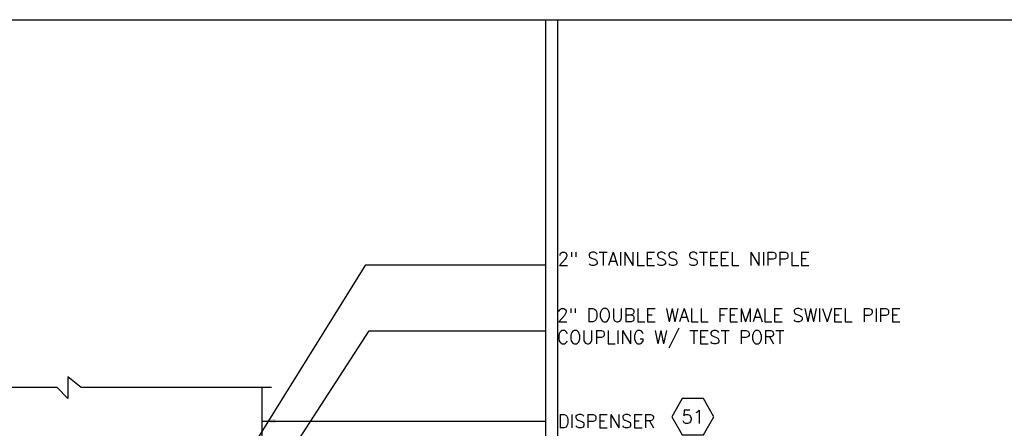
# Model space of a CAD drawing. Extents: x 1152 to 2559, y 156 to 782.
# Tile 71 of 111: x 2063 to 2119, y 519 to 542. Entities that reach past the tile are written whole.
import ezdxf
from ezdxf.enums import TextEntityAlignment as Align

# ---------------------------------------------------------------- set-up
doc = ezdxf.new("R2010")
doc.units = 0
doc.header["$MEASUREMENT"] = 0
doc.layers.get('0').update_dxf_attribs({"linetype": 'CONTINUOUS'})
for name, color, linetype in [('DISPENSER', 3, 'CONTINUOUS'), ('FREEZE-OUTLINE-TITLES', 60, 'CONTINUOUS'), ('TEXT', 3, 'CONTINUOUS')]:
    doc.layers.add(name, color=color, linetype=linetype)
doc.layers.add('FREEZE-LINES', color=8, linetype='CONTINUOUS', plot=False)
doc.styles.add('SIMPLEX', font='simplex')
doc.dimstyles.new('DIM8', dxfattribs={"dimscale": 8, "dimtxt": 0.09375, "dimasz": 0.09375, "dimexe": 0.0625, "dimexo": 0.0625, "dimgap": 0.0625, "dimtad": 1, "dimdec": 4, "dimzin": 3, "dimdsep": 46, "dimlunit": 4, "dimtxsty": 'SIMPLEX', "dimcen": 0.0625, "dimclrd": 3, "dimclre": 3, "dimclrt": 3, "dimadec": 0, "dimazin": 0, "dimtfac": 1, "dimtdec": 4, "dimtofl": 0, "dimtmove": 0, "dimatfit": 3, "dimfxl": 1, "dimfrac": 2, "dimtolj": 1, "dimtzin": 3, "dimarcsym": 0})

# ---------------------------------------------------------------- blocks, each defined once
blk = doc.blocks.new('HEX')
at = {"color": 3}
blk.add_lwpolyline([(-0.0577, 0.1), (-0.1155, 0), (-0.0577, -0.1), (0.0577, -0.1), (0.1155, 0), (0.0577, 0.1)], close=True, dxfattribs=at)
at = {"color": 3, "style": 'SIMPLEX'}
blk.add_attdef('D#', text='', height=0.08, dxfattribs=at).set_placement((0, 0), align=Align.MIDDLE)

msp = doc.modelspace()

# ---------------------------------------------------------------- linework, layer by layer
at = {"layer": 'DISPENSER'}
msp.add_line((2076.88052, 513.79081), (2076.88052, 521.57795), dxfattribs=at)
at = {"layer": 'DISPENSER', "linetype": 'Continuous'}
msp.add_lwpolyline([(2077.42308, 521.57795), (2066.68135, 521.57795), (2065.92308, 522.19556), (2065.92308, 520.96034), (2065.32057, 521.57795), (2054.42308, 521.57795)], dxfattribs=at)
at = {"layer": 'FREEZE-LINES', "color": 8, "linetype": 'Continuous'}
for p, q in [((2092.89465, 482.34015), (2092.89465, 542.34015)), ((2093.56465, 482.34015), (2093.56465, 542.34015))]:
    msp.add_line(p, q, dxfattribs=at)
at = {"layer": 'FREEZE-OUTLINE-TITLES', "color": 60, "linetype": 'Continuous'}
msp.add_lwpolyline([(1946.51713, 542.34015), (2186.51713, 542.34015), (2186.51713, 410.34015), (1946.51713, 410.34015)], close=True, dxfattribs=at)

# ---------------------------------------------------------------- block references
at = {"layer": 'TEXT'}
ref = msp.add_blockref('HEX', (2101.1848, 519.9378), dxfattribs=dict(at, xscale=10.31325187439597, yscale=10.31325187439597, zscale=10.31325187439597))
ref.add_attrib('D#', '51', dxfattribs={"layer": '0', "height": 0.75, "style": 'SIMPLEX'}).set_placement((2101.1848, 519.9378), align=Align.MIDDLE)

# ---------------------------------------------------------------- texts
at = {"layer": 'TEXT', "char_height": 0.75, "attachment_point": 1, "style": 'SIMPLEX'}
for s, insert, width in [('\\pt2.16;2" STAINLESS STEEL NIPPLE', (2093.56465, 529.21405), 25.0030583), ('\\pt2.16;2" DOUBLE WALL FEMALE SWIVEL PIPE COUPLING W/ TEST PORT', (2093.5241, 526.04712), 25.0030583), ('\\pt2.16;DISPENSER', (2093.56465, 520.06723), 19.984706)]:
    msp.add_mtext(s, dxfattribs=dict(at, insert=insert, width=width))

# ---------------------------------------------------------------- leaders
at = {"layer": 'TEXT'}
for points in [[(2069.25866, 506.85187), (2082.73831, 528.50499), (2092.89465, 528.50499)], [(2070.48433, 505.62728), (2082.92973, 524.78584), (2092.89465, 524.78584)], [(2064.18696, 515.63622), (2050.23837, 520.43598), (2041.11692, 520.43598)]]:
    msp.add_leader(points, dimstyle='DIM8', dxfattribs=at)
at = {"layer": 'TEXT', "color": 3}
msp.add_leader([(2076.88052, 519.69266), (2092.89465, 519.69266)], dimstyle='DIM8', dxfattribs=at)

doc.saveas('drawing.dxf')
